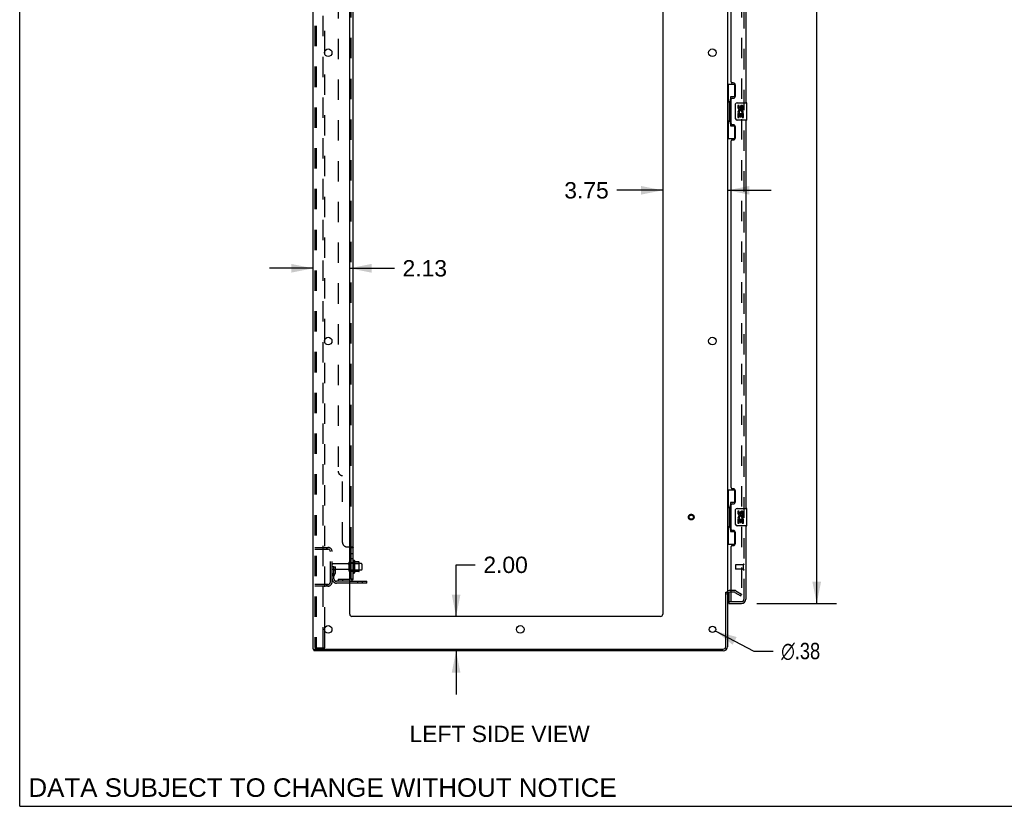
# Model space of a CAD drawing. Header units: inches. Extents: x 0 to 215, y 0 to 139.
# Tile 1 of 96: x 0 to 57, y 0 to 46. Entities that reach past the tile are written whole.
import ezdxf

# ---------------------------------------------------------------- set-up
doc = ezdxf.new("R2010")
doc.units = ezdxf.units.IN
doc.header["$LTSCALE"] = 11.804375
doc.header["$MEASUREMENT"] = 0
doc.linetypes.add('HIDDEN', pattern=[0.2, 0.1, -0.1])
doc.layers.get('0').update_dxf_attribs({"linetype": 'CONTINUOUS'})
for name, color, linetype in [('DEFAULT_2', 8, 'HIDDEN'), ('DIMENSIONS', 7, 'CONTINUOUS'), ('DOOR_ASSEMBLY', 7, 'CONTINUOUS'), ('SUBPANEL', 7, 'CONTINUOUS')]:
    doc.layers.add(name, color=color, linetype=linetype)
doc.styles.get("Standard").update_dxf_attribs({"font": 'arial.ttf'})
doc.styles.add('TEXTSTYLE_1', font='gdt', dxfattribs={"width": 0.8})
doc.dimstyles.new('DIMSTYLE_1', dxfattribs={"dimtxt": 0.946875, "dimasz": 1.2625, "dimexe": 0.09, "dimexo": 0.07, "dimgap": 0.0375, "dimtad": 0, "dimtih": 1, "dimtoh": 1, "dimzin": 4, "dimdsep": 46, "dimtxsty": 'Standard', "dimblk": '_FILLED', "dimblk1": '_FILLED', "dimblk2": '_FILLED', "dimcen": 0.09, "dimadec": 3, "dimazin": 1, "dimtfac": 1, "dimtdec": 3, "dimtofl": 0, "dimtmove": 0, "dimatfit": 3, "dimldrblk": '_FILLED', "dimfxl": 0, "dimtolj": 1, "dimtzin": 4, "dimarcsym": 0})
doc.dimstyles.new('DIMSTYLE_2', dxfattribs={"dimtxt": 0.946875, "dimasz": 1.2625, "dimexe": 0.09, "dimexo": 0.07, "dimgap": 0.09, "dimtad": 0, "dimtih": 1, "dimtoh": 1, "dimzin": 4, "dimdsep": 46, "dimtxsty": 'Standard', "dimblk": '_FILLED', "dimblk1": '_FILLED', "dimblk2": '_FILLED', "dimcen": 0.09, "dimadec": 3, "dimazin": 1, "dimtfac": 1, "dimtdec": 3, "dimtofl": 0, "dimtmove": 0, "dimatfit": 1, "dimldrblk": '_FILLED', "dimfxl": 0, "dimtolj": 1, "dimtzin": 4, "dimarcsym": 0})

# ---------------------------------------------------------------- blocks, each defined once
blk = doc.blocks.new('_FILLED')
at = {"color": 0, "linetype": 'ByBlock'}
blk.add_solid([(0, 0), (-1, 0.2), (-1, -0.2)], dxfattribs=at)
blk = doc.blocks.new('*D9')
at = {"layer": 'DIMENSIONS', "color": 2, "linetype": 'Continuous'}
for p, q in [((42.685, 92.251), (47.29, 92.251)), ((46.153, 92.251), (46.153, 57.54)), ((46.153, 11.751), (46.153, 54.226)), ((42.685, 11.751), (47.29, 11.751))]:
    blk.add_line(p, q, dxfattribs=at)
at = {"layer": 'DIMENSIONS', "color": 2, "linetype": 'Continuous', "xscale": 1.2625, "yscale": 1.2625, "zscale": 1.2625}
for p, rotation in [((46.153, 92.251), 90), ((46.153, 11.751), 270)]:
    blk.add_blockref('_FILLED', p, dxfattribs=dict(at, rotation=rotation))
at = {"layer": 'DIMENSIONS', "color": 2, "linetype": 'Continuous', "insert": (46.153, 57.066), "char_height": 0.9469, "width": 3.9635, "attachment_point": 2, "line_spacing_factor": 0.9}
blk.add_mtext('80.50\\PDOOR', dxfattribs=at)
blk = doc.blocks.new('*D12')
at = {"layer": 'DIMENSIONS', "color": 2, "linetype": 'Continuous'}
for p, q in [((25.271, 11.001), (25.271, 13.987)), ((25.271, 13.987), (26.375, 13.987)), ((25.271, 9.001), (25.271, 6.476))]:
    blk.add_line(p, q, dxfattribs=at)
at = {"layer": 'DIMENSIONS', "color": 2, "linetype": 'Continuous', "xscale": 1.2625, "yscale": 1.2625, "zscale": 1.2625}
for p, rotation in [((25.271, 11.001), 270), ((25.271, 9.001), 90)]:
    blk.add_blockref('_FILLED', p, dxfattribs=dict(at, rotation=rotation))
at = {"layer": 'DIMENSIONS', "color": 2, "linetype": 'Continuous', "insert": (26.849, 14.461), "char_height": 0.9469, "width": 2.57311, "attachment_point": 1, "line_spacing_factor": 0.9}
blk.add_mtext('2.00', dxfattribs=at)
blk = doc.blocks.new('*D13')
at = {"layer": 'DIMENSIONS', "color": 2, "linetype": 'Continuous'}
for p, q in [((16.989, 31.164), (14.464, 31.164)), ((19.114, 31.164), (21.697, 31.164))]:
    blk.add_line(p, q, dxfattribs=at)
at = {"layer": 'DIMENSIONS', "color": 2, "linetype": 'Continuous', "xscale": 1.2625, "yscale": 1.2625, "zscale": 1.2625}
blk.add_blockref('_FILLED', (16.989, 31.164), dxfattribs=at)
at = {"layer": 'DIMENSIONS', "color": 2, "linetype": 'Continuous', "xscale": 1.2625, "yscale": 1.2625, "zscale": 1.2625, "rotation": 180}
blk.add_blockref('_FILLED', (19.114, 31.164), dxfattribs=at)
at = {"layer": 'DIMENSIONS', "color": 2, "linetype": 'Continuous', "insert": (22.17, 31.637), "char_height": 0.9469, "width": 2.57311, "attachment_point": 1, "line_spacing_factor": 0.9}
blk.add_mtext('2.13', dxfattribs=at)
blk = doc.blocks.new('*D14')
at = {"layer": 'DIMENSIONS', "color": 2, "linetype": 'Continuous'}
for p, q in [((37.239, 35.682), (34.583, 35.682)), ((40.989, 35.682), (43.514, 35.682))]:
    blk.add_line(p, q, dxfattribs=at)
at = {"layer": 'DIMENSIONS', "color": 2, "linetype": 'Continuous', "xscale": 1.2625, "yscale": 1.2625, "zscale": 1.2625}
blk.add_blockref('_FILLED', (37.239, 35.682), dxfattribs=at)
at = {"layer": 'DIMENSIONS', "color": 2, "linetype": 'Continuous', "xscale": 1.2625, "yscale": 1.2625, "zscale": 1.2625, "rotation": 180}
blk.add_blockref('_FILLED', (40.989, 35.682), dxfattribs=at)
at = {"layer": 'DIMENSIONS', "color": 2, "linetype": 'Continuous', "insert": (34.109, 36.155), "char_height": 0.9469, "width": 2.57311, "attachment_point": 3, "line_spacing_factor": 0.9}
blk.add_mtext('3.75', dxfattribs=at)
blk = doc.blocks.new('*D20')
at = {"layer": 'DIMENSIONS', "color": 2, "linetype": 'Continuous'}
for p, q in [((40.281, 10.164), (42.519, 8.996)), ((42.519, 8.996), (43.624, 8.996))]:
    blk.add_line(p, q, dxfattribs=at)
at = {"layer": 'DIMENSIONS', "color": 2, "linetype": 'Continuous', "xscale": 1.2625, "yscale": 1.2625, "zscale": 1.2625, "rotation": 152.4363683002}
blk.add_blockref('_FILLED', (40.281, 10.164), dxfattribs=at)
at = {"layer": 'DIMENSIONS', "color": 2, "linetype": 'Continuous', "insert": (44.097, 9.469), "char_height": 0.94688, "width": 3.09993, "attachment_point": 1, "line_spacing_factor": 0.9, "style": 'TEXTSTYLE_1'}
blk.add_mtext('{\\fgdt;n}\\fArial;.38', dxfattribs=at)

msp = doc.modelspace()

# ---------------------------------------------------------------- linework, layer by layer
at = {"color": 7, "linetype": 'Continuous'}
for p, q in [((0, 0), (0, 138.875)), ((19.388, 14.232), (19.388, 13.52)), ((19.644, 14.153), (19.416, 14.153)), ((19.654, 13.62), (19.654, 14.131)), ((19.788, 14.063), (19.654, 14.063)), ((19.788, 13.688), (19.654, 13.688)), ((19.818, 14.033), (19.818, 13.718)), ((19.644, 13.598), (19.416, 13.598)), ((20.093, 12.928), (19.114, 12.928)), ((20.093, 12.928), (20.093, 13.032)), ((40.885, 12.397), (40.989, 12.397)), ((17.041, 9.105), (17.041, 9.001)), ((17.046, 9.105), (17.079, 9.105)), ((0, 0), (214.625, 0))]:
    msp.add_line(p, q, dxfattribs=at)
at = {"color": 3, "linetype": 'Continuous'}
for p, q in [((16.989, 9.105), (16.989, 94.897)), ((19.114, 11.126), (19.114, 91.501)), ((37.239, 91.501), (37.239, 11.126)), ((40.989, 91.553), (40.989, 12.449)), ((17.669, 43.553), (17.669, 43.748)), ((17.669, 26.853), (17.669, 27.048)), ((19.114, 13.032), (20.093, 13.032)), ((40.885, 9.247), (40.885, 12.408)), ((40.989, 12.397), (40.989, 9.247)), ((41.193, 12.397), (41.132, 12.397)), ((37.114, 11.001), (19.239, 11.001)), ((17.669, 10.153), (17.669, 10.348)), ((16.989, 9.105), (17.046, 9.105)), ((40.743, 9.001), (17.041, 9.001)), ((17.079, 9.105), (40.743, 9.105))]:
    msp.add_line(p, q, dxfattribs=at)
for centre, radius in [((17.864, 43.651), 0.219), ((40.114, 43.651), 0.219), ((17.864, 26.951), 0.219), ((40.114, 26.951), 0.219), ((17.864, 10.251), 0.219), ((28.989, 10.251), 0.219), ((40.114, 10.251), 0.188)]:
    msp.add_circle(centre, radius, dxfattribs=at)
at = {"color": 7, "linetype": 'Continuous'}
for centre, radius, start, end in [((19.138, 14.133), 0.055, 360, 115.9094), ((19.357, 14.21), 0.0384, 34.4497, 180), ((18.788, 13.876), 0.698, 23.9679, 30.6631), ((19.435, 14.163), 0.01, 203.9679, 270), ((19.644, 14.143), 0.01, 5.1938, 90), ((19.513, 14.131), 0.141, 0, 5.2081), ((19.788, 14.033), 0.03, 360, 90), ((19.788, 13.718), 0.03, 270, 0), ((19.138, 13.618), 0.055, 244.0906, 0), ((19.357, 13.542), 0.0384, 180, 325.5503), ((18.788, 13.876), 0.698, 329.3369, 336.0321), ((19.435, 13.588), 0.01, 90, 156.0321), ((19.644, 13.608), 0.01, 270, 354.8062), ((19.513, 13.62), 0.141, 354.7919, 360)]:
    msp.add_arc(centre, radius, start, end, dxfattribs=at)
at = {"color": 3, "linetype": 'Continuous'}
for centre, radius, start, end in [((41.132, 12.254), 0.142, 90, 180), ((19.239, 11.126), 0.125, 180, 270), ((37.114, 11.126), 0.125, 270, 360), ((40.743, 9.247), 0.246, 270, 360), ((40.743, 9.247), 0.142, 270, 360)]:
    msp.add_arc(centre, radius, start, end, dxfattribs=at)
at = {"layer": 'DEFAULT_2', "color": 8, "linetype": 'HIDDEN'}
for p, q in [((17.093, 94.783), (17.093, 9.218)), ((17.167, 94.783), (17.167, 9.218)), ((17.565, 9.188), (17.565, 94.813)), ((41.802, 91.735), (41.802, 12.266)), ((17.669, 43.748), (17.669, 60.253)), ((17.669, 27.048), (17.669, 43.553)), ((17.669, 10.348), (17.669, 26.853)), ((17.093, 15.001), (17.847, 15.001)), ((17.093, 14.897), (17.847, 14.897)), ((17.766, 15.001), (17.766, 14.897)), ((17.989, 12.997), (17.989, 14.754)), ((18.093, 12.997), (18.093, 14.754)), ((18.197, 13.876), (18.093, 13.876)), ((19.021, 14.041), (18.123, 14.041)), ((19.021, 13.711), (18.123, 13.711)), ((18.183, 13.535), (18.183, 13.876)), ((18.183, 13.701), (18.287, 13.701)), ((18.197, 13.876), (18.287, 13.876)), ((18.197, 13.175), (18.197, 13.876)), ((18.287, 13.535), (18.287, 13.876)), ((19.083, 13.618), (19.083, 14.133)), ((19.193, 13.618), (19.193, 14.133)), ((19.654, 14.063), (19.193, 14.063)), ((19.654, 13.688), (19.193, 13.688)), ((19.318, 14.21), (19.318, 13.542)), ((19.338, 14.059), (19.318, 14.079)), ((19.338, 13.692), (19.318, 13.672)), ((19.338, 14.059), (19.634, 14.059)), ((19.338, 14.059), (19.338, 13.692)), ((19.338, 13.692), (19.634, 13.692)), ((19.634, 14.059), (19.654, 14.079)), ((19.634, 14.059), (19.634, 13.692)), ((19.634, 13.692), (19.654, 13.672)), ((18.182, 13.529), (18.133, 13.462)), ((18.266, 13.469), (18.217, 13.401)), ((17.847, 12.855), (17.093, 12.855)), ((17.847, 12.751), (17.093, 12.751)), ((17.766, 12.855), (17.766, 12.751)), ((19.114, 13.032), (18.34, 13.032)), ((19.114, 12.928), (18.34, 12.928)), ((19.59, 12.928), (19.59, 13.032)), ((19.846, 12.928), (19.846, 13.032)), ((41.394, 12.501), (41.132, 12.501)), ((41.394, 12.397), (41.193, 12.397)), ((41.41, 12.392), (41.75, 12.196)), ((41.462, 12.482), (41.802, 12.286)), ((41.75, 12.196), (41.802, 12.286)), ((17.669, 9.188), (17.669, 10.153)), ((17.115, 9.188), (17.109, 9.189)), ((17.115, 9.188), (17.188, 9.188)), ((17.188, 9.188), (17.182, 9.189)), ((17.188, 9.188), (17.669, 9.188))]:
    msp.add_line(p, q, dxfattribs=at)
for points in [[(41.785, 12.246), (41.784, 12.246), (41.782, 12.247), (41.781, 12.247), (41.779, 12.248), (41.777, 12.249)], [(41.802, 12.266), (41.802, 12.264), (41.801, 12.262), (41.801, 12.26), (41.8, 12.258), (41.799, 12.256), (41.798, 12.254), (41.797, 12.252), (41.795, 12.251), (41.794, 12.249), (41.792, 12.248), (41.79, 12.247), (41.788, 12.247), (41.786, 12.247), (41.785, 12.246)], [(17.093, 9.218), (17.094, 9.21), (17.096, 9.203), (17.1, 9.197), (17.104, 9.192), (17.109, 9.189)], [(17.167, 9.218), (17.168, 9.21), (17.17, 9.203), (17.173, 9.197), (17.178, 9.192), (17.182, 9.189)]]:
    msp.add_lwpolyline(points, dxfattribs=at)
for radius in [0.164, 0.124]:
    msp.add_circle((38.885, 16.751), radius, dxfattribs=at)
for centre, radius, start, end in [((17.847, 14.754), 0.246, 0, 90), ((17.847, 14.754), 0.142, 0, 90), ((18.123, 14.011), 0.03, 90, 180), ((18.123, 13.741), 0.03, 180, 270), ((19.021, 14.103), 0.0625, 270, 360), ((19.021, 13.648), 0.0625, 0, 90), ((19.138, 14.133), 0.055, 115.9094, 180), ((18.301, 13.34), 0.208, 144.2461, 180), ((18.34, 13.175), 0.246, 180, 270), ((18.173, 13.535), 0.01, 324.2461, 360), ((18.301, 13.34), 0.104, 144.2461, 180), ((18.34, 13.175), 0.142, 180, 270), ((18.173, 13.535), 0.114, 324.2461, 360), ((19.138, 13.618), 0.055, 180, 244.0906), ((17.847, 12.997), 0.246, 270, 360), ((17.847, 12.997), 0.142, 270, 360), ((41.132, 12.254), 0.246, 90, 180), ((41.394, 12.364), 0.137, 60, 90), ((41.394, 12.364), 0.033, 60, 90)]:
    msp.add_arc(centre, radius, start, end, dxfattribs=at)
at = {"layer": 'DOOR_ASSEMBLY', "color": 8, "linetype": 'HIDDEN'}
for p, q in [((41.943, 11.997), (41.943, 92.004)), ((41.443, 13.969), (41.443, 13.741)), ((41.9, 13.979), (41.453, 13.979)), ((41.9, 13.731), (41.453, 13.731)), ((41.9, 13.997), (41.9, 13.713)), ((41.068, 11.855), (41.213, 11.855)), ((41.213, 11.855), (41.801, 11.855))]:
    msp.add_line(p, q, dxfattribs=at)
at = {"layer": 'DOOR_ASSEMBLY', "color": 3, "linetype": 'Continuous'}
for p, q in [((42.047, 63.251), (42.047, 40.751)), ((41.193, 41.958), (41.193, 62.043)), ((41.313, 41.898), (41.253, 41.898)), ((41.443, 41.148), (41.443, 41.768)), ((41.193, 39.543), (41.193, 40.958)), ((41.253, 41.018), (41.313, 41.018)), ((41.313, 39.483), (41.253, 39.483)), ((41.443, 38.733), (41.443, 39.353)), ((42.047, 39.751), (42.047, 17.251)), ((41.193, 18.458), (41.193, 38.543)), ((41.253, 38.603), (41.313, 38.603)), ((41.313, 18.398), (41.253, 18.398)), ((41.443, 17.648), (41.443, 18.268)), ((41.193, 16.043), (41.193, 17.458)), ((41.253, 17.518), (41.313, 17.518)), ((41.313, 15.983), (41.253, 15.983)), ((42.047, 16.251), (42.047, 11.997)), ((41.443, 15.233), (41.443, 15.853)), ((41.193, 11.875), (41.193, 15.043)), ((41.253, 15.103), (41.313, 15.103)), ((41.068, 11.751), (41.801, 11.751))]:
    msp.add_line(p, q, dxfattribs=at)
at = {"layer": 'DOOR_ASSEMBLY', "color": 7, "linetype": 'Continuous'}
for p, q in [((40.989, 41.826), (41.43, 41.826)), ((41.028, 41.826), (41.028, 40.801)), ((41.393, 41.826), (41.393, 41.046)), ((41.393, 41.091), (41.166, 41.091)), ((41.166, 41.091), (41.166, 39.411)), ((41.007, 40.801), (41.129, 40.801)), ((41.007, 40.801), (41.007, 39.701)), ((41.129, 40.831), (41.129, 40.852)), ((41.129, 39.701), (41.129, 40.801)), ((41.452, 39.851), (41.452, 40.651)), ((41.552, 40.751), (42.092, 40.751)), ((41.653, 40.597), (41.59, 40.597)), ((41.59, 40.597), (41.59, 40.46)), ((41.653, 40.46), (41.653, 40.597)), ((41.718, 40.523), (41.718, 40.454)), ((41.779, 40.46), (41.779, 40.502)), ((41.842, 40.502), (41.842, 40.366)), ((41.904, 40.366), (41.904, 40.502)), ((42.107, 39.766), (42.107, 40.736)), ((41.608, 40.135), (41.59, 40.135)), ((41.59, 40.135), (41.59, 39.905)), ((41.643, 40.135), (41.67, 40.155)), ((41.643, 40.135), (41.904, 40.135)), ((41.653, 40.073), (41.718, 40.073)), ((41.653, 39.905), (41.653, 40.073)), ((41.718, 40.073), (41.718, 39.936)), ((41.718, 39.936), (41.779, 39.936)), ((41.779, 40.073), (41.842, 40.073)), ((41.779, 39.936), (41.779, 40.073)), ((41.834, 40.171), (41.891, 40.146)), ((41.842, 40.366), (41.904, 40.366)), ((41.842, 40.073), (41.842, 39.905)), ((41.904, 39.905), (41.904, 40.135)), ((41.007, 39.701), (41.129, 39.701)), ((41.028, 39.701), (41.028, 38.676)), ((41.129, 39.65), (41.129, 39.671)), ((41.166, 39.411), (41.393, 39.411)), ((41.393, 39.456), (41.393, 38.676)), ((42.092, 39.751), (41.552, 39.751)), ((41.59, 39.905), (41.653, 39.905)), ((41.842, 39.905), (41.904, 39.905)), ((40.989, 38.676), (41.43, 38.676)), ((40.989, 18.326), (41.43, 18.326)), ((41.028, 18.326), (41.028, 17.301)), ((41.393, 18.326), (41.393, 17.546)), ((41.007, 17.301), (41.129, 17.301)), ((41.007, 17.301), (41.007, 16.201)), ((41.129, 17.331), (41.129, 17.352)), ((41.129, 16.201), (41.129, 17.301)), ((41.393, 17.591), (41.166, 17.591)), ((41.166, 17.591), (41.166, 15.911)), ((41.452, 16.351), (41.452, 17.151)), ((41.552, 17.251), (42.092, 17.251)), ((42.107, 16.266), (42.107, 17.236)), ((41.653, 17.097), (41.59, 17.097)), ((41.59, 17.097), (41.59, 16.96)), ((41.608, 16.635), (41.59, 16.635)), ((41.59, 16.635), (41.59, 16.405)), ((41.643, 16.635), (41.67, 16.655)), ((41.643, 16.635), (41.904, 16.635)), ((41.653, 16.96), (41.653, 17.097)), ((41.653, 16.573), (41.718, 16.573)), ((41.653, 16.405), (41.653, 16.573)), ((41.718, 17.023), (41.718, 16.954)), ((41.718, 16.573), (41.718, 16.436)), ((41.779, 16.96), (41.779, 17.002)), ((41.779, 16.573), (41.842, 16.573)), ((41.779, 16.436), (41.779, 16.573)), ((41.834, 16.671), (41.891, 16.646)), ((41.842, 17.002), (41.842, 16.866)), ((41.842, 16.866), (41.904, 16.866)), ((41.842, 16.573), (41.842, 16.405)), ((41.904, 16.866), (41.904, 17.002)), ((41.904, 16.405), (41.904, 16.635)), ((41.007, 16.201), (41.129, 16.201)), ((41.028, 16.201), (41.028, 15.176)), ((41.129, 16.15), (41.129, 16.171)), ((42.092, 16.251), (41.552, 16.251)), ((41.59, 16.405), (41.653, 16.405)), ((41.718, 16.436), (41.779, 16.436)), ((41.842, 16.405), (41.904, 16.405)), ((41.166, 15.911), (41.393, 15.911)), ((41.393, 15.956), (41.393, 15.176)), ((40.989, 15.176), (41.43, 15.176)), ((41.068, 12.382), (41.068, 11.875)), ((41.068, 11.855), (41.068, 11.751))]:
    msp.add_line(p, q, dxfattribs=at)
for points in [[(41.166, 41.067), (41.167, 41.064), (41.167, 41.06), (41.168, 41.056), (41.169, 41.052), (41.171, 41.047), (41.173, 41.042), (41.175, 41.036), (41.178, 41.03), (41.182, 41.024), (41.186, 41.017), (41.19, 41.01), (41.195, 41.002), (41.2, 40.993), (41.202, 40.99)], [(41.452, 40.651), (41.453, 40.657), (41.453, 40.663), (41.454, 40.669), (41.456, 40.675), (41.457, 40.681), (41.459, 40.687)], [(41.202, 39.512), (41.2, 39.508), (41.195, 39.5), (41.19, 39.492), (41.186, 39.485), (41.182, 39.478), (41.178, 39.471), (41.175, 39.465), (41.173, 39.46), (41.171, 39.455), (41.169, 39.45), (41.168, 39.446), (41.167, 39.442), (41.167, 39.438), (41.166, 39.435)], [(41.459, 39.815), (41.457, 39.82), (41.456, 39.826), (41.454, 39.832), (41.453, 39.838), (41.453, 39.845), (41.452, 39.851)], [(41.166, 17.567), (41.167, 17.564), (41.167, 17.56), (41.168, 17.556), (41.169, 17.552), (41.171, 17.547), (41.173, 17.542), (41.175, 17.536), (41.178, 17.53), (41.182, 17.524), (41.186, 17.517), (41.19, 17.51), (41.195, 17.502), (41.2, 17.493), (41.202, 17.49)], [(41.452, 17.151), (41.453, 17.157), (41.453, 17.163), (41.454, 17.169), (41.456, 17.175), (41.457, 17.181), (41.459, 17.187)], [(41.202, 16.012), (41.2, 16.008), (41.195, 16), (41.19, 15.992), (41.186, 15.985), (41.182, 15.978), (41.178, 15.971), (41.175, 15.965), (41.173, 15.96), (41.171, 15.955), (41.169, 15.95), (41.168, 15.946), (41.167, 15.942), (41.167, 15.938), (41.166, 15.935)], [(41.459, 16.315), (41.457, 16.32), (41.456, 16.326), (41.454, 16.332), (41.453, 16.338), (41.453, 16.345), (41.452, 16.351)]]:
    msp.add_lwpolyline(points, dxfattribs=at)
at = {"layer": 'DOOR_ASSEMBLY', "color": 3, "linetype": 'Continuous'}
for centre, radius, start, end in [((41.253, 41.958), 0.06, 180, 270), ((41.313, 41.768), 0.13, 0, 90), ((41.313, 41.148), 0.13, 270, 360), ((41.253, 40.958), 0.06, 90, 180), ((41.253, 39.543), 0.06, 180, 270), ((41.313, 39.353), 0.13, 0, 90), ((41.253, 38.543), 0.06, 90, 180), ((41.313, 38.733), 0.13, 270, 360), ((41.253, 18.458), 0.06, 180, 270), ((41.313, 18.268), 0.13, 0, 90), ((41.253, 17.458), 0.06, 90, 180), ((41.313, 17.648), 0.13, 270, 360), ((41.253, 16.043), 0.06, 180, 270), ((41.313, 15.853), 0.13, 0, 90), ((41.253, 15.043), 0.06, 90, 180), ((41.313, 15.233), 0.13, 270, 360), ((41.801, 11.997), 0.246, 270, 360), ((41.213, 11.875), 0.02, 180, 270)]:
    msp.add_arc(centre, radius, start, end, dxfattribs=at)
at = {"layer": 'DOOR_ASSEMBLY', "color": 7, "linetype": 'Continuous'}
for centre, radius, start, end in [((41.552, 40.651), 0.1, 90, 158.7946), ((41.81, 40.502), 0.0943, 68.6999, 167.4338), ((41.81, 40.502), 0.0314, 0, 180.0485), ((41.81, 40.502), 0.0943, 0, 68.6704), ((42.092, 40.736), 0.015, 0, 90), ((41.684, 40.46), 0.0943, 180, 360), ((41.744, 40.209), 0.154, 161.4199, 206.1963), ((41.747, 40.209), 0.157, 336.5966, 161.8791), ((41.747, 40.209), 0.157, 205.737, 207.8532), ((41.684, 40.46), 0.0314, 180, 261.2295), ((41.747, 40.209), 0.0943, 336.5966, 215.1122), ((41.684, 40.465), 0.0362, 263.4285, 341.7628), ((41.552, 39.851), 0.1, 201.205, 270), ((42.092, 39.766), 0.015, 270, 360), ((41.552, 17.151), 0.1, 90, 158.7946), ((42.092, 17.236), 0.015, 0, 90), ((41.684, 16.96), 0.0943, 180, 360), ((41.744, 16.709), 0.154, 161.4199, 206.1963), ((41.747, 16.709), 0.157, 336.5966, 161.8791), ((41.747, 16.709), 0.157, 205.737, 207.8532), ((41.684, 16.96), 0.0314, 180, 261.2295), ((41.747, 16.709), 0.0943, 336.5966, 215.1122), ((41.684, 16.965), 0.0362, 263.4285, 341.7628), ((41.81, 17.002), 0.0943, 68.6999, 167.4338), ((41.81, 17.002), 0.0314, 0, 180.0485), ((41.81, 17.002), 0.0943, 0, 68.6704), ((41.552, 16.351), 0.1, 201.205, 270), ((42.092, 16.266), 0.015, 270, 360), ((41.088, 11.875), 0.02, 180, 270), ((41.883, 12.141), 0.26, 267.4134, 270)]:
    msp.add_arc(centre, radius, start, end, dxfattribs=at)
at = {"layer": 'DOOR_ASSEMBLY', "color": 8, "linetype": 'HIDDEN'}
for centre, radius, start, end in [((41.453, 13.969), 0.01, 90, 180), ((41.453, 13.741), 0.01, 180, 270), ((41.922, 13.997), 0.0215, 0, 180), ((41.922, 13.713), 0.0215, 180, 360), ((41.801, 11.997), 0.142, 270, 360)]:
    msp.add_arc(centre, radius, start, end, dxfattribs=at)
at = {"layer": 'DOOR_ASSEMBLY', "color": 7, "linetype": 'Continuous'}
for centre, start_param, end_param in [((41.234, 40.841), 0.699287, 1.51401), ((41.234, 40.841), -4.655602, -3.84088), ((41.234, 39.66), 0.699287, 1.51401), ((41.234, 39.66), -4.655602, -3.84088), ((41.234, 17.341), 0.699287, 1.51401), ((41.234, 17.341), -4.655602, -3.84088), ((41.234, 16.16), 0.699287, 1.51401), ((41.234, 16.16), -4.655602, -3.84088)]:
    msp.add_ellipse(centre, major_axis=(0, 0.18), ratio=0.579493, start_param=start_param, end_param=end_param, dxfattribs=at)
at = {"layer": 'SUBPANEL', "color": 3, "linetype": 'Continuous'}
for p, q in [((19.318, 13.157), (19.318, 90.845)), ((19.114, 15.032), (19.264, 15.032))]:
    msp.add_line(p, q, dxfattribs=at)
at = {"layer": 'SUBPANEL', "color": 8, "linetype": 'HIDDEN'}
for p, q in [((19.193, 14.997), (19.193, 89.005)), ((18.443, 84.595), (18.443, 19.407)), ((18.693, 15.282), (18.693, 19.157)), ((18.943, 15.032), (19.114, 15.032)), ((19.318, 14.998), (19.318, 14.997)), ((19.193, 14.635), (19.318, 14.635)), ((19.193, 14.354), (19.318, 14.354)), ((19.193, 14.126), (19.318, 14.126)), ((18.443, 13.157), (19.081, 13.157)), ((18.443, 13.157), (18.443, 13.032)), ((18.693, 13.157), (18.693, 13.032)), ((19.218, 13.157), (19.168, 13.198)), ((19.189, 13.18), (19.189, 13.18)), ((19.193, 13.626), (19.318, 13.626)), ((19.193, 13.177), (19.194, 13.177)), ((19.081, 13.032), (18.443, 13.032))]:
    msp.add_line(p, q, dxfattribs=at)
at = {"layer": 'SUBPANEL', "color": 7, "linetype": 'Continuous'}
for p, q in [((19.193, 14.997), (19.318, 14.997)), ((19.193, 13.157), (19.193, 14.997)), ((19.193, 13.157), (19.318, 13.157)), ((19.264, 13.119), (19.218, 13.157))]:
    msp.add_line(p, q, dxfattribs=at)
at = {"layer": 'SUBPANEL', "color": 8, "linetype": 'HIDDEN'}
for points in [[(19.168, 15.032), (19.168, 15.03), (19.167, 15.029), (19.167, 15.027)], [(19.168, 15.025), (19.168, 15.024), (19.169, 15.022), (19.17, 15.021), (19.171, 15.019), (19.172, 15.018), (19.174, 15.016), (19.175, 15.015), (19.177, 15.014)], [(19.187, 15.007), (19.188, 15.005), (19.19, 15.004), (19.191, 15.003), (19.192, 15.001)], [(19.193, 15), (19.193, 14.998), (19.193, 14.997)], [(19.264, 15.032), (19.266, 15.03), (19.269, 15.029), (19.272, 15.027), (19.275, 15.026)], [(19.305, 15.012), (19.308, 15.01), (19.311, 15.009), (19.313, 15.007), (19.315, 15.005), (19.316, 15.003)], [(19.253, 13.157), (19.253, 13.157), (19.253, 13.157), (19.253, 13.157), (19.253, 13.157), (19.252, 13.157), (19.252, 13.157), (19.251, 13.157), (19.251, 13.157), (19.25, 13.157), (19.249, 13.158), (19.249, 13.158), (19.248, 13.158), (19.247, 13.158), (19.247, 13.158), (19.246, 13.158), (19.245, 13.158), (19.244, 13.158), (19.244, 13.159), (19.243, 13.159), (19.242, 13.159), (19.241, 13.159), (19.241, 13.159), (19.24, 13.159), (19.239, 13.16), (19.238, 13.16), (19.238, 13.16), (19.237, 13.16), (19.236, 13.161), (19.235, 13.161), (19.234, 13.161), (19.233, 13.161), (19.233, 13.161), (19.232, 13.162), (19.231, 13.162), (19.23, 13.162), (19.229, 13.163), (19.228, 13.163), (19.227, 13.163), (19.226, 13.163), (19.225, 13.164), (19.224, 13.164), (19.224, 13.164), (19.223, 13.165), (19.222, 13.165), (19.221, 13.165), (19.22, 13.166), (19.219, 13.166), (19.218, 13.167), (19.217, 13.167), (19.216, 13.167), (19.214, 13.168), (19.213, 13.168), (19.212, 13.169), (19.211, 13.169), (19.21, 13.169), (19.209, 13.17), (19.209, 13.17), (19.208, 13.171), (19.207, 13.171), (19.206, 13.171), (19.205, 13.172), (19.204, 13.172), (19.203, 13.173), (19.202, 13.173), (19.202, 13.173), (19.201, 13.174), (19.2, 13.174), (19.199, 13.175), (19.198, 13.175), (19.198, 13.175), (19.197, 13.176), (19.196, 13.176), (19.196, 13.176), (19.195, 13.177), (19.194, 13.177), (19.193, 13.178), (19.193, 13.178), (19.192, 13.178), (19.192, 13.179), (19.191, 13.179), (19.191, 13.179), (19.19, 13.18), (19.19, 13.18), (19.19, 13.18), (19.189, 13.18)], [(19.189, 13.18), (19.189, 13.18), (19.19, 13.18), (19.19, 13.18), (19.19, 13.179), (19.191, 13.179), (19.191, 13.179), (19.191, 13.179), (19.192, 13.178), (19.192, 13.178), (19.193, 13.177)], [(19.193, 13.161), (19.193, 13.159), (19.193, 13.157)], [(19.25, 13.157), (19.251, 13.157), (19.251, 13.157), (19.252, 13.157), (19.252, 13.157), (19.253, 13.157), (19.253, 13.157), (19.253, 13.157)]]:
    msp.add_lwpolyline(points, dxfattribs=at)
at = {"layer": 'SUBPANEL', "color": 7, "linetype": 'Continuous'}
for points in [[(19.168, 15.032), (19.168, 15.03), (19.167, 15.029), (19.167, 15.027), (19.168, 15.025), (19.168, 15.024), (19.169, 15.022), (19.17, 15.021), (19.171, 15.019), (19.172, 15.018), (19.174, 15.016), (19.175, 15.015), (19.177, 15.014), (19.179, 15.012), (19.183, 15.01)], [(19.183, 15.01), (19.185, 15.008), (19.187, 15.007), (19.188, 15.005), (19.19, 15.004), (19.191, 15.003), (19.192, 15.001), (19.193, 15), (19.193, 14.998), (19.193, 14.997)], [(19.168, 13.198), (19.168, 13.197), (19.167, 13.197), (19.167, 13.196), (19.168, 13.195), (19.168, 13.194), (19.169, 13.192), (19.17, 13.191), (19.171, 13.19), (19.172, 13.188), (19.174, 13.186), (19.175, 13.185), (19.179, 13.181)], [(19.179, 13.181), (19.181, 13.179), (19.183, 13.176), (19.185, 13.174), (19.187, 13.172), (19.188, 13.169)], [(19.188, 13.169), (19.19, 13.167), (19.191, 13.165), (19.192, 13.163), (19.193, 13.161)]]:
    msp.add_lwpolyline(points, dxfattribs=at)
at = {"layer": 'SUBPANEL', "color": 3, "linetype": 'Continuous'}
for points in [[(19.264, 15.032), (19.266, 15.03), (19.269, 15.029), (19.272, 15.027), (19.275, 15.026), (19.278, 15.024), (19.281, 15.023), (19.285, 15.021)], [(19.285, 15.021), (19.292, 15.018), (19.296, 15.017), (19.299, 15.015), (19.302, 15.014), (19.305, 15.012), (19.308, 15.01), (19.311, 15.009), (19.313, 15.007), (19.315, 15.005), (19.316, 15.003), (19.317, 15.001), (19.318, 15), (19.318, 14.998), (19.318, 14.997)], [(19.264, 13.119), (19.266, 13.121), (19.269, 13.123), (19.272, 13.125), (19.275, 13.127), (19.278, 13.129), (19.281, 13.13), (19.285, 13.132), (19.289, 13.134), (19.296, 13.137)], [(19.296, 13.137), (19.299, 13.138), (19.302, 13.14), (19.305, 13.141), (19.308, 13.143), (19.311, 13.145), (19.313, 13.147), (19.315, 13.149), (19.316, 13.15), (19.317, 13.152), (19.318, 13.154), (19.318, 13.156), (19.318, 13.157)]]:
    msp.add_lwpolyline(points, dxfattribs=at)
at = {"layer": 'SUBPANEL', "color": 8, "linetype": 'HIDDEN'}
for centre, radius, start, end in [((18.693, 19.407), 0.25, 180, 270), ((18.943, 15.282), 0.25, 180, 270), ((19.081, 13.269), 0.112, 270, 287.1415), ((19.081, 13.269), 0.237, 320.5658, 360), ((19.081, 13.269), 0.237, 270, 278.0054)]:
    msp.add_arc(centre, radius, start, end, dxfattribs=at)
at = {"layer": 'SUBPANEL', "color": 7, "linetype": 'Continuous'}
msp.add_arc((19.081, 13.269), 0.112, 287.1415, 360, dxfattribs=at)
at = {"layer": 'SUBPANEL', "color": 3, "linetype": 'Continuous'}
msp.add_arc((19.081, 13.269), 0.237, 278.0054, 320.5658, dxfattribs=at)

# ---------------------------------------------------------------- texts
at = {"layer": 'DIMENSIONS', "color": 2, "linetype": 'Continuous', "attachment_point": 2, "line_spacing_factor": 0.9}
for s, insert, char_height, width in [('LEFT SIDE VIEW', (27.792, 4.67), 0.94688, 10.41211), ('DATA SUBJECT TO CHANGE WITHOUT NOTICE', (17.536, 1.621), 1.07313, 33.99692)]:
    msp.add_mtext(s, dxfattribs=dict(at, insert=insert, char_height=char_height, width=width))

# ---------------------------------------------------------------- dimensions: what is measured, and where the dimension line sits
at = {"layer": 'DIMENSIONS', "color": 2, "linetype": 'Continuous'}
dim = msp.add_linear_dim(base=(46.153, 11.751), p1=(42.615, 92.251), p2=(42.615, 11.751), angle=270, text='<>\\PDOOR', dimstyle='DIMSTYLE_1', dxfattribs=at)
dim.commit()
dim.dimension.update_dxf_attribs({"geometry": '*D9', "text_midpoint": (46.153, 55.883), "dimtype": 160})
for base, p1, p2, picture, middle in [((40.989, 35.682), (37.239, 11.126), (40.989, 12.449), '*D14', (32.825, 35.676)), ((19.114394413, 31.163544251), (16.989394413, 9.104841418), (19.114394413, 11.125841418), '*D13', (23.445082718, 31.158263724))]:
    dim = msp.add_linear_dim(base=base, p1=p1, p2=p2, dimstyle='DIMSTYLE_1', dxfattribs=at)
    dim.commit()
    dim.dimension.update_dxf_attribs({"geometry": picture, "text_midpoint": middle, "dimtype": 160})
dim = msp.add_linear_dim(base=(25.271, 11.001), p1=(17.101, 9.001), p2=(19.239, 11.001), angle=90, dimstyle='DIMSTYLE_1', dxfattribs=at)
dim.commit()
dim.dimension.update_dxf_attribs({"geometry": '*D12', "text_midpoint": (28.124, 13.982), "dimtype": 160})
dim = msp.add_diameter_dim_2p(p1=(40.281, 10.164), p2=(39.948, 10.338), text='%%c<>', dimstyle='DIMSTYLE_2', override={"dimpost": '<>'}, dxfattribs=at)
dim.commit()
dim.dimension.update_dxf_attribs({"geometry": '*D20', "text_midpoint": (45.647, 8.996), "dimtype": 163})

doc.saveas('drawing.dxf')
